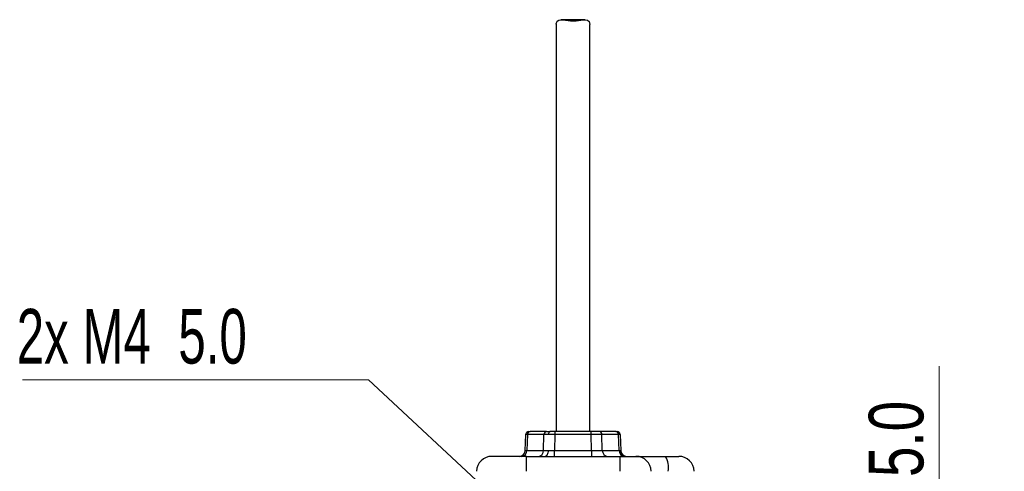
# Model space of a CAD drawing. Header units: millimetres. Extents: x 15 to 415, y 5 to 292.
# Tile 14 of 48: x 160 to 224, y 107 to 136. Entities that reach past the tile are written whole.
import ezdxf

# ---------------------------------------------------------------- set-up
doc = ezdxf.new("R2010")
doc.units = ezdxf.units.MM
doc.styles.add('SLDTEXTSTYLE0', font='TXT', dxfattribs={"width": 0.75})
doc.styles.add('SLDTEXTSTYLE3', font='TXT', dxfattribs={"width": 0.675})
doc.dimstyles.new('SLDDIMSTYLE0', dxfattribs={"dimtxt": 3.527778, "dimasz": 3.302, "dimexe": 0, "dimexo": 0.0625, "dimgap": 0.881944, "dimtad": 1, "dimdec": 1, "dimlfac": 2.5, "dimrnd": 1e-09, "dimzin": 4, "dimdsep": 46, "dimtxsty": 'SLDTEXTSTYLE0', "dimsah": 1, "dimcen": 0.09, "dimadec": 0, "dimazin": 1, "dimtfac": 1, "dimtdec": 1, "dimtofl": 0, "dimtmove": 0, "dimatfit": 3, "dimfxl": 1, "dimfrac": 2, "dimtolj": 1, "dimtzin": 12, "dimarcsym": 0})
doc.dimstyles.new('SLDDIMSTYLE4', dxfattribs={"dimtxt": 3.527778, "dimasz": 3.302, "dimexe": 0, "dimexo": 0.0625, "dimgap": 0.881944, "dimtad": 1, "dimlfac": 2.5, "dimrnd": 1e-09, "dimzin": 4, "dimdsep": 46, "dimtxsty": 'SLDTEXTSTYLE0', "dimsah": 1, "dimcen": 0.09, "dimadec": 0, "dimazin": 1, "dimtfac": 1, "dimtofl": 0, "dimtmove": 0, "dimatfit": 3, "dimfxl": 1, "dimfrac": 2, "dimtolj": 1, "dimtzin": 12, "dimarcsym": 0})
doc.dimstyles.new('SLDDIMSTYLE5', dxfattribs={"dimtxt": 0.18, "dimasz": 3.302, "dimexe": 0, "dimexo": 0.0625, "dimgap": 0, "dimtad": 0, "dimtih": 1, "dimtoh": 1, "dimdec": 0, "dimrnd": 1e-09, "dimzin": 0, "dimdsep": 46, "dimtxsty": 'Standard', "dimsah": 1, "dimcen": 0.09, "dimadec": 0, "dimazin": 0, "dimtfac": 3.302, "dimtdec": 0, "dimtofl": 0, "dimtmove": 0, "dimatfit": 3, "dimfxl": 1, "dimfrac": 2, "dimtolj": 1, "dimtzin": 0, "dimarcsym": 0})

# ---------------------------------------------------------------- blocks, each defined once
blk = doc.blocks.new('_D')
at = {"color": 7, "linetype": 'Continuous', "lineweight": 0}
for p, q in [((219.658, 100.788), (219.658, 114.005)), ((198.825, 100.788), (220.658, 100.788)), ((219.658, 100.788), (219.658, 90.788)), ((198.825, 90.788), (220.658, 90.788))]:
    blk.add_line(p, q, dxfattribs=at)
at = {"color": 7, "linetype": 'Continuous', "lineweight": 18}
for points in [[(219.658, 100.788), (219.15, 97.486), (220.166, 97.486)], [(219.658, 90.788), (220.166, 94.09), (219.15, 94.09)]]:
    blk.add_solid(points, dxfattribs=at)
at = {"color": 7, "linetype": 'Continuous', "lineweight": 18, "insert": (215.111, 104.882), "char_height": 3.5278, "attachment_point": 1, "rotation": 90, "style": 'SLDTEXTSTYLE0'}
blk.add_mtext('25.0', dxfattribs=at)
blk = doc.blocks.new('_D_7')
at = {"color": 7, "linetype": 'Continuous', "lineweight": 0}
for p, q in [((228.043, 90.788), (228.043, 106.558)), ((198.825, 90.788), (229.043, 90.788)), ((228.043, 76.468), (228.043, 90.788)), ((201.318, 76.468), (229.043, 76.468))]:
    blk.add_line(p, q, dxfattribs=at)
at = {"color": 7, "linetype": 'Continuous', "lineweight": 18}
for points in [[(228.043, 90.788), (227.535, 87.486), (228.551, 87.486)], [(228.043, 76.468), (228.551, 79.77), (227.535, 79.77)]]:
    blk.add_solid(points, dxfattribs=at)
at = {"color": 7, "linetype": 'Continuous', "lineweight": 18, "insert": (223.495, 94.828), "char_height": 3.5278, "attachment_point": 1, "rotation": 90, "style": 'SLDTEXTSTYLE0'}
blk.add_mtext('35.80', dxfattribs=at)
blk = doc.blocks.new('SW_NOTE_0_2')
at = {"color": 0, "linetype": 'Continuous', "lineweight": 0}
blk.add_line((-22.341, 0), (0, 0), dxfattribs=at)
at = {"color": 0, "linetype": 'Continuous', "lineweight": 0, "insert": (-22.722, 4.568), "char_height": 3.5278, "attachment_point": 1, "style": 'SLDTEXTSTYLE3'}
blk.add_mtext('2x M4  5.0', dxfattribs=at)

msp = doc.modelspace()

# ---------------------------------------------------------------- linework, layer by layer
at = {"color": 7, "linetype": 'Continuous', "lineweight": 25}
for p, q in [((196.789521, 136.369899), (195.21352, 136.369899)), ((194.917953, 136.046831), (194.917953, 109.788263)), ((197.077953, 109.788263), (197.077953, 136.05104)), ((192.91556, 108.574303), (192.951212, 109.595242)), ((192.951212, 109.595242), (192.953216, 109.617343)), ((193.058327, 109.595242), (193.022675, 108.574303)), ((194.123262, 109.595242), (193.058327, 109.595242)), ((194.296361, 109.788263), (193.231426, 109.788263)), ((194.102678, 108.574303), (194.123262, 109.595242)), ((194.81566, 109.595242), (194.795076, 108.574303)), ((197.180245, 109.788263), (194.81566, 109.788263)), ((194.81566, 109.788263), (194.81566, 109.595242)), ((197.180245, 109.595242), (194.81566, 109.595242)), ((197.180245, 109.595242), (197.180245, 109.788263)), ((197.200829, 108.574303), (197.180245, 109.595242)), ((198.764479, 109.788263), (197.699544, 109.788263)), ((197.893227, 108.574303), (197.872644, 109.595242)), ((198.937579, 109.595242), (197.872644, 109.595242)), ((198.764479, 109.788263), (198.824383, 109.788263)), ((199.017442, 109.595488), (198.937579, 109.595242)), ((198.973231, 108.574303), (198.937579, 109.595242)), ((199.044693, 109.595242), (199.017442, 109.595488)), ((199.044693, 109.595242), (199.080345, 108.574303)), ((192.997953, 108.188263), (190.763641, 108.188263)), ((192.997953, 108.188263), (199.051312, 108.188263)), ((192.997953, 107.223162), (192.997953, 108.188263)), ((193.022675, 108.574303), (194.102678, 108.574303)), ((194.795076, 108.574303), (197.200829, 108.574303)), ((194.795076, 108.188263), (194.795076, 108.574303)), ((197.200829, 108.574303), (197.200829, 108.188263)), ((197.893227, 108.574303), (198.973231, 108.574303)), ((198.973231, 108.574303), (199.05312, 108.573811)), ((199.051312, 107.223162), (199.051312, 108.188263)), ((199.05312, 108.573811), (199.080345, 108.574303))]:
    msp.add_line(p, q, dxfattribs=at)
at = {"color": 7, "linetype": 'Continuous', "lineweight": 25, "flags": 128}
for points in [[(194.928378, 136.046831), (194.92013, 136.10247), (194.970928, 136.266543), (195.077282, 136.350409), (195.244061, 136.368863), (195.516358, 136.331665), (195.841214, 136.289942), (196.198619, 136.293483), (196.504834, 136.33588), (196.789536, 136.369899), (196.942195, 136.34027), (197.036014, 136.248083), (197.077953, 136.05104), (197.077953, 136.05104)], [(194.515838, 109.788263), (194.496824, 109.784614), (194.478503, 109.7738), (194.461544, 109.756217), (194.446567, 109.732505), (194.434117, 109.70353), (194.424649, 109.670348), (194.418508, 109.634172), (194.415919, 109.596321)], [(194.395271, 108.572146), (194.390092, 108.496443), (194.377811, 108.424091), (194.358876, 108.357728), (194.333976, 108.299778), (194.304021, 108.252354), (194.270104, 108.217187), (194.233462, 108.19556), (194.195433, 108.188263)]]:
    msp.add_lwpolyline(points, dxfattribs=at)
at = {"color": 7, "linetype": 'Continuous', "lineweight": 25}
for centre, radius, start, end in [((193.15109, 109.588263), 0.2, 90, 130.3528652), ((193.245185, 109.601796), 0.186974, 94.22012285, 182.00864974), ((194.31012, 109.601796), 0.186974, 94.22012285, 182.00864974), ((197.685785, 109.601796), 0.186974, 357.99135026, 85.77987715), ((198.75072, 109.601796), 0.186974, 357.99135026, 85.77987715), ((198.821083, 109.591899), 0.196392, 1.04732039, 89.03727898), ((198.844815, 109.588263), 0.2, 2, 90), ((190.763641, 107.188263), 1, 90, 178), ((192.515804, 108.588263), 0.4, 270, 358), ((192.648957, 108.561196), 0.373947, 274.22012285, 2.00864974), ((193.728961, 108.561196), 0.373947, 274.22012285, 2.00864974), ((198.266945, 108.561196), 0.373947, 177.99135026, 265.77987715), ((199.346948, 108.561196), 0.373947, 177.99135026, 265.77987715), ((199.445838, 108.58099), 0.392783, 181.04732039, 269.03727898), ((199.480101, 108.588263), 0.4, 182, 270), ((200.061851, 107.196692), 0.9916, 1.52967199, 89.56433209), ((200.672084, 107.450501), 1.502061, 351.29475156, 29.41727043), ((202.832264, 107.188263), 1, 2, 90)]:
    msp.add_arc(centre, radius, start, end, dxfattribs=at)
for points in [[(193.058327, 109.595242), (193.027321, 109.595367), (192.96531, 109.595618), (192.955911, 109.595367), (192.951212, 109.595242)], [(193.15109, 109.788263), (193.154611, 109.788263), (193.161654, 109.788263), (193.208169, 109.788263), (193.231426, 109.788263)], [(192.91556, 108.574303), (192.920247, 108.574061), (192.929619, 108.573578), (192.991656, 108.574061), (193.022675, 108.574303)]]:
    msp.add_open_spline(points, degree=3, dxfattribs=at)
for points, knots in [([(193.078903, 109.774781), (193.061014, 109.76601), (193.024937, 109.748324), (192.9847, 109.703368), (192.958493, 109.650999), (192.954758, 109.613487), (192.952952, 109.59535)], [0, 0, 0, 0, 0.254236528, 0.512720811, 0.764399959, 1, 1, 1, 1]), ([(194.415919, 109.596321), (194.358176, 109.596277), (194.241322, 109.596189), (194.162921, 109.59556), (194.123262, 109.595242)], [0, 0, 0, 0, 0.494154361, 1, 1, 1, 1]), ([(194.296361, 109.788263), (194.325748, 109.788263), (194.384518, 109.788263), (194.472066, 109.788263), (194.515838, 109.788263)], [0, 0, 0, 0, 0.50002624, 1, 1, 1, 1]), ([(194.81566, 109.595242), (194.744685, 109.59556), (194.604376, 109.596189), (194.478247, 109.596277), (194.415919, 109.596321)], [0, 0, 0, 0, 0.505845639, 1, 1, 1, 1]), ([(194.81566, 109.788263), (194.763054, 109.788263), (194.657847, 109.788263), (194.563173, 109.788263), (194.515838, 109.788263)], [0, 0, 0, 0, 0.50002624, 1, 1, 1, 1]), ([(197.699544, 109.788263), (197.669888, 109.788263), (197.610587, 109.788263), (197.483131, 109.788263), (197.337289, 109.788263), (197.2326, 109.788263), (197.180245, 109.788263)], [0, 0, 0, 0, 0.250047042, 0.5, 0.749952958, 1, 1, 1, 1]), ([(197.872644, 109.595242), (197.833158, 109.595561), (197.75419, 109.596198), (197.584007, 109.596493), (197.389686, 109.596198), (197.25006, 109.595561), (197.180245, 109.595242)], [0, 0, 0, 0, 0.250007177, 0.5, 0.749992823, 1, 1, 1, 1]), ([(198.969904, 109.743915), (198.969443, 109.744412), (198.955558, 109.759412), (198.935955, 109.767226), (198.917004, 109.77478)], [0, 0, 0, 0, 0.033185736, 1, 1, 1, 1]), ([(199.044261, 109.5953), (199.042199, 109.613391), (199.037926, 109.650875), (199.0124, 109.703641), (198.984043, 109.730515), (198.969904, 109.743915)], [0, 0, 0, 0, 0.3186845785, 0.6602734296, 1, 1, 1, 1]), ([(194.102678, 108.574303), (194.142315, 108.573677), (194.220667, 108.572441), (194.337528, 108.572244), (194.395271, 108.572146)], [0, 0, 0, 0, 0.505889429, 1, 1, 1, 1]), ([(194.395271, 108.572146), (194.457604, 108.572244), (194.583756, 108.572441), (194.724085, 108.573677), (194.795076, 108.574303)], [0, 0, 0, 0, 0.494110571, 1, 1, 1, 1]), ([(197.200829, 108.574303), (197.270659, 108.573718), (197.410303, 108.57255), (197.60466, 108.572167), (197.774843, 108.57255), (197.853763, 108.573718), (197.893227, 108.574303)], [0, 0, 0, 0, 0.250028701, 0.5, 0.749971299, 1, 1, 1, 1]), ([(199.051312, 108.188263), (199.16775, 108.188263), (199.408065, 108.188263), (199.727931, 108.188263), (199.971875, 108.188263), (200.037564, 108.188263), (200.069391, 108.188263)], [0, 0, 0, 0, 0.242259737, 0.5, 0.757740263, 1, 1, 1, 1]), ([(200.069391, 108.188263), (200.130593, 108.188263), (200.255938, 108.188263), (200.701045, 108.188263), (201.28862, 108.188263), (201.753495, 108.188263), (201.980478, 108.188263)], [0, 0, 0, 0, 0.2441339, 0.500000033, 0.755866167, 1, 1, 1, 1]), ([(201.980478, 108.188263), (202.093066, 108.188263), (202.325435, 108.188263), (202.606666, 108.188263), (202.797152, 108.188263), (202.820804, 108.188263), (202.832264, 108.188263)], [0, 0, 0, 0, 0.2422598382, 0.5000000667, 0.7577402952, 1, 1, 1, 1])]:
    msp.add_open_spline(points, degree=3, knots=knots, dxfattribs=at)

# ---------------------------------------------------------------- block references
at = {"color": 7, "linetype": 'Continuous', "lineweight": 0}
msp.add_blockref('SW_NOTE_0_2', (182.780705, 113.135357), dxfattribs=at)

# ---------------------------------------------------------------- dimensions: what is measured, and where the dimension line sits
at = {"color": 7, "linetype": 'Continuous', "lineweight": 18}
for base, p1, dimstyle, picture, middle in [((219.658402, 90.788263), (197.824633, 100.788263), 'SLDDIMSTYLE0', '_D', (219.658402, 109.443533)), ((228.042942, 90.788263), (200.317953, 76.468263), 'SLDDIMSTYLE4', '_D_7', (228.042942, 100.693031))]:
    dim = msp.add_linear_dim(base=base, p1=p1, p2=(197.824633, 90.788263), angle=90, dimstyle=dimstyle, dxfattribs=at)
    dim.commit()
    dim.dimension.update_dxf_attribs({"geometry": picture, "text_midpoint": middle, "dimtype": 160})

# ---------------------------------------------------------------- leaders
at = {"color": 7, "linetype": 'Continuous', "lineweight": 0}
msp.add_leader([(195.238542, 101.557718), (182.780705, 113.135357)], dimstyle='SLDDIMSTYLE5', dxfattribs=at)

doc.saveas('drawing.dxf')
